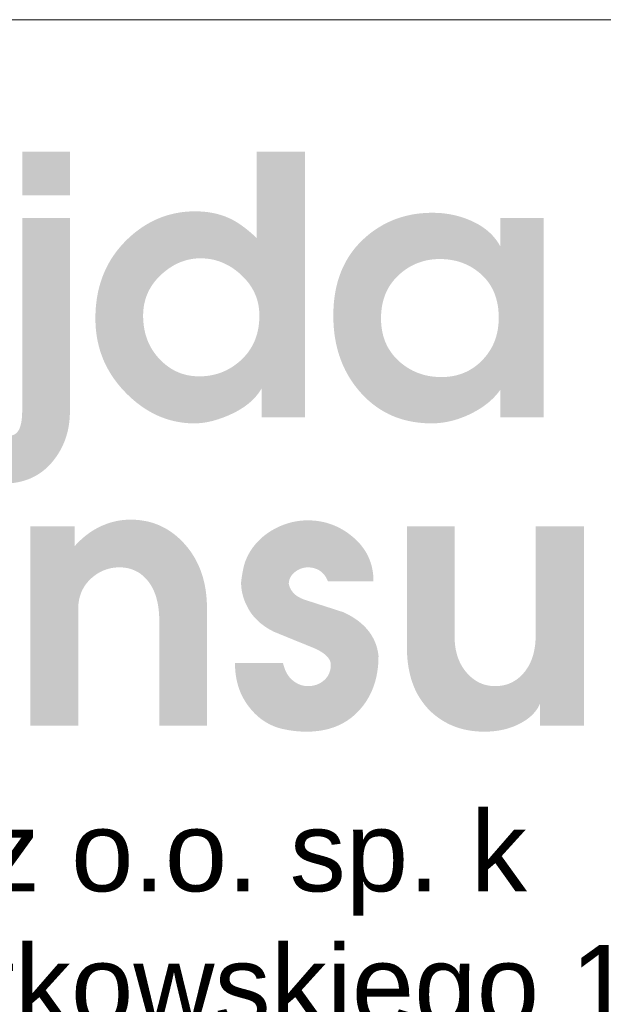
# Model space of a CAD drawing. Header units: millimetres. Extents: x 8949 to 18258, y -1077 to 30686.
# Tile 78 of 89: x 17817 to 17933, y 25248 to 25444. Entities that reach past the tile are written whole.
import ezdxf

# ---------------------------------------------------------------- set-up
doc = ezdxf.new("R2010")
doc.units = ezdxf.units.MM
doc.layers.add('0A_OCIEPLENIE', color=30, linetype='Continuous', lineweight=9)
doc.layers.add('0A_TABELKA', color=7, linetype='Continuous', lineweight=0)
doc.styles.add('Arial', font='arial.ttf')

# ---------------------------------------------------------------- blocks, each defined once
blk = doc.blocks.new('G$C46E6ED60')
at = {"true_color": 0x142354}
h = blk.add_hatch(color=179, dxfattribs=at)
h.paths.add_polyline_path([(600.55, 202.51), (618.17, 202.51), (618.17, 186.49), (600.55, 186.49)])
h.paths.add_polyline_path([(618.17, 178.01), (618.17, 106.71), (618.16, 105.86), (618.13, 105.01), (618.08, 104.17), (618.01, 103.35), (617.92, 102.53), (617.81, 101.72), (617.68, 100.92), (617.52, 100.14), (617.35, 99.36), (617.16, 98.59), (616.95, 97.83), (616.71, 97.08), (616.46, 96.34), (616.19, 95.61), (615.89, 94.89), (615.58, 94.18), (615.25, 93.48), (614.89, 92.79), (614.52, 92.11), (614.12, 91.44), (613.71, 90.77), (613.27, 90.12), (612.82, 89.48), (612.34, 88.85), (611.77, 88.12), (611.18, 87.43), (610.57, 86.77), (609.94, 86.14), (609.29, 85.54), (608.63, 84.97), (607.94, 84.43), (607.24, 83.92), (606.51, 83.44), (605.77, 83), (605.01, 82.58), (604.23, 82.2), (603.43, 81.84), (602.61, 81.52), (601.78, 81.23), (600.92, 80.96), (600.05, 80.73), (599.16, 80.53), (598.24, 80.36), (597.31, 80.23), (596.36, 80.12), (595.4, 80.04), (594.41, 79.99), (593.4, 79.98), (593.4, 97.05), (593.73, 97.1), (594.04, 97.14), (594.35, 97.19), (594.65, 97.24), (594.94, 97.3), (595.21, 97.35), (595.48, 97.41), (595.74, 97.47), (595.99, 97.54), (596.23, 97.6), (596.46, 97.67), (596.68, 97.74), (596.89, 97.82), (597.09, 97.89), (597.28, 97.97), (597.46, 98.05), (597.64, 98.13), (597.8, 98.22), (597.95, 98.3), (598.09, 98.39), (598.23, 98.48), (598.35, 98.58), (598.47, 98.67), (598.57, 98.77), (598.73, 98.95), (598.89, 99.15), (599.03, 99.36), (599.17, 99.59), (599.31, 99.82), (599.44, 100.08), (599.56, 100.34), (599.67, 100.62), (599.78, 100.92), (599.88, 101.22), (599.97, 101.54), (600.05, 101.88), (600.13, 102.23), (600.21, 102.59), (600.27, 102.97), (600.33, 103.36), (600.38, 103.76), (600.43, 104.18), (600.46, 104.61), (600.5, 105.05), (600.52, 105.51), (600.54, 105.99), (600.55, 106.47), (600.55, 106.97), (600.55, 178.01)])
h = blk.add_hatch(color=179, dxfattribs=at)
h.paths.add_polyline_path([(645.2, 142.04), (645.21, 141.22), (645.24, 140.41), (645.3, 139.62), (645.38, 138.84), (645.48, 138.06), (645.6, 137.31), (645.74, 136.56), (645.91, 135.82), (646.09, 135.1), (646.3, 134.39), (646.53, 133.69), (646.79, 133), (647.06, 132.32), (647.36, 131.66), (647.68, 131), (648.02, 130.36), (648.39, 129.73), (648.77, 129.12), (649.18, 128.51), (649.61, 127.92), (650.06, 127.34), (650.54, 126.77), (651.04, 126.21), (651.55, 125.67), (652.06, 125.17), (652.56, 124.7), (653.08, 124.24), (653.61, 123.81), (654.14, 123.4), (654.68, 123.01), (655.23, 122.64), (655.79, 122.29), (656.36, 121.97), (656.94, 121.66), (657.52, 121.38), (658.11, 121.11), (658.71, 120.87), (659.32, 120.65), (659.94, 120.45), (660.56, 120.27), (661.2, 120.11), (661.84, 119.97), (662.49, 119.86), (663.14, 119.76), (663.81, 119.69), (664.49, 119.64), (665.17, 119.6), (665.86, 119.59), (666.57, 119.6), (667.28, 119.63), (667.98, 119.68), (668.67, 119.75), (669.35, 119.83), (670.03, 119.94), (670.69, 120.07), (671.35, 120.21), (672, 120.37), (672.65, 120.56), (673.28, 120.76), (673.91, 120.98), (674.53, 121.22), (675.14, 121.48), (675.74, 121.76), (676.34, 122.06), (676.93, 122.38), (677.51, 122.71), (678.08, 123.07), (678.65, 123.44), (679.2, 123.84), (679.75, 124.25), (680.29, 124.68), (680.83, 125.14), (681.42, 125.67), (681.99, 126.22), (682.54, 126.79), (683.05, 127.37), (683.55, 127.96), (684.02, 128.57), (684.46, 129.2), (684.88, 129.83), (685.27, 130.49), (685.64, 131.15), (685.98, 131.84), (686.29, 132.53), (686.58, 133.25), (686.85, 133.97), (687.09, 134.71), (687.31, 135.47), (687.49, 136.24), (687.66, 137.02), (687.8, 137.82), (687.91, 138.64), (688, 139.47), (688.06, 140.31), (688.1, 141.17), (688.11, 142.04), (688.1, 142.76), (688.07, 143.48), (688.01, 144.18), (687.93, 144.88), (687.83, 145.56), (687.7, 146.24), (687.55, 146.91), (687.38, 147.57), (687.18, 148.23), (686.96, 148.87), (686.72, 149.5), (686.46, 150.13), (686.17, 150.75), (685.86, 151.36), (685.53, 151.96), (685.17, 152.55), (684.79, 153.13), (684.39, 153.7), (683.96, 154.27), (683.51, 154.83), (683.04, 155.37), (682.55, 155.91), (682.03, 156.44), (681.49, 156.96), (680.93, 157.47), (680.37, 157.96), (679.81, 158.42), (679.23, 158.86), (678.65, 159.28), (678.06, 159.68), (677.47, 160.06), (676.87, 160.41), (676.26, 160.75), (675.65, 161.06), (675.03, 161.35), (674.41, 161.62), (673.77, 161.87), (673.13, 162.1), (672.49, 162.3), (671.84, 162.49), (671.18, 162.65), (670.52, 162.79), (669.84, 162.91), (669.17, 163.01), (668.48, 163.08), (667.79, 163.14), (667.09, 163.17), (666.39, 163.18), (665.72, 163.17), (665.05, 163.14), (664.39, 163.08), (663.74, 163.01), (663.09, 162.91), (662.44, 162.79), (661.8, 162.66), (661.17, 162.5), (660.54, 162.31), (659.92, 162.11), (659.3, 161.89), (658.69, 161.64), (658.08, 161.37), (657.48, 161.09), (656.88, 160.78), (656.29, 160.45), (655.71, 160.09), (655.12, 159.72), (654.55, 159.33), (653.98, 158.91), (653.41, 158.47), (652.85, 158.02), (652.3, 157.54), (651.75, 157.03), (651.21, 156.52), (650.7, 155.99), (650.21, 155.46), (649.75, 154.91), (649.3, 154.36), (648.88, 153.79), (648.49, 153.22), (648.11, 152.64), (647.76, 152.05), (647.43, 151.45), (647.12, 150.84), (646.84, 150.21), (646.58, 149.59), (646.34, 148.95), (646.12, 148.3), (645.93, 147.64), (645.76, 146.97), (645.61, 146.3), (645.49, 145.61), (645.38, 144.92), (645.3, 144.21), (645.25, 143.5), (645.21, 142.77)], is_closed=False)
h.paths.add_polyline_path([(687.06, 170.73), (687.06, 202.51), (704.94, 202.51), (704.94, 104.49), (688.91, 104.49), (688.91, 115.09), (688.6, 114.58), (688.28, 114.08), (687.94, 113.59), (687.58, 113.1), (687.21, 112.63), (686.82, 112.16), (686.41, 111.71), (685.98, 111.26), (685.54, 110.82), (685.08, 110.39), (684.6, 109.96), (684.11, 109.55), (683.6, 109.14), (683.07, 108.75), (682.53, 108.36), (681.96, 107.98), (681.39, 107.61), (680.79, 107.25), (680.18, 106.89), (679.55, 106.55), (678.9, 106.21), (678.24, 105.88), (677.55, 105.57), (676.86, 105.25), (676.28, 105.01), (675.72, 104.77), (675.15, 104.55), (674.59, 104.33), (674.03, 104.13), (673.48, 103.94), (672.93, 103.75), (672.38, 103.58), (671.84, 103.42), (671.3, 103.26), (670.76, 103.12), (670.23, 102.99), (669.7, 102.87), (669.18, 102.76), (668.66, 102.66), (668.14, 102.57), (667.63, 102.49), (667.12, 102.42), (666.61, 102.37), (666.11, 102.32), (665.61, 102.28), (665.12, 102.26), (664.63, 102.24), (664.14, 102.23), (662.95, 102.25), (661.78, 102.31), (660.61, 102.41), (659.46, 102.55), (658.32, 102.73), (657.18, 102.95), (656.06, 103.2), (654.96, 103.5), (653.86, 103.83), (652.77, 104.21), (651.69, 104.63), (650.63, 105.08), (649.57, 105.57), (648.53, 106.11), (647.5, 106.68), (646.48, 107.29), (645.47, 107.94), (644.47, 108.63), (643.48, 109.36), (642.5, 110.13), (641.54, 110.94), (640.58, 111.79), (639.64, 112.68), (638.71, 113.61), (637.8, 114.56), (636.93, 115.53), (636.1, 116.52), (635.31, 117.53), (634.55, 118.55), (633.84, 119.58), (633.16, 120.64), (632.53, 121.7), (631.93, 122.79), (631.37, 123.89), (630.84, 125.01), (630.36, 126.14), (629.92, 127.29), (629.51, 128.45), (629.14, 129.63), (628.82, 130.83), (628.53, 132.04), (628.28, 133.27), (628.06, 134.52), (627.89, 135.78), (627.75, 137.06), (627.66, 138.35), (627.6, 139.66), (627.58, 140.98), (627.6, 142.46), (627.66, 143.91), (627.76, 145.34), (627.91, 146.75), (628.09, 148.14), (628.32, 149.5), (628.58, 150.85), (628.89, 152.16), (629.24, 153.46), (629.63, 154.73), (630.06, 155.99), (630.53, 157.22), (631.04, 158.42), (631.59, 159.61), (632.18, 160.77), (632.82, 161.91), (633.49, 163.02), (634.21, 164.12), (634.97, 165.19), (635.77, 166.24), (636.61, 167.27), (637.49, 168.27), (638.41, 169.25), (639.37, 170.21), (640.27, 171.05), (641.18, 171.86), (642.11, 172.63), (643.05, 173.37), (643.99, 174.06), (644.96, 174.73), (645.93, 175.35), (646.92, 175.94), (647.92, 176.5), (648.93, 177.02), (649.96, 177.5), (650.99, 177.95), (652.04, 178.36), (653.1, 178.74), (654.18, 179.08), (655.26, 179.38), (656.36, 179.65), (657.47, 179.88), (658.6, 180.08), (659.73, 180.24), (660.88, 180.37), (662.04, 180.46), (663.22, 180.51), (664.4, 180.53), (665.04, 180.52), (665.67, 180.51), (666.3, 180.48), (666.92, 180.44), (667.53, 180.4), (668.14, 180.34), (668.74, 180.27), (669.33, 180.19), (669.92, 180.1), (670.51, 180), (671.08, 179.89), (671.66, 179.77), (672.22, 179.63), (672.78, 179.49), (673.33, 179.34), (673.88, 179.17), (674.42, 179), (674.96, 178.81), (675.49, 178.62), (676.01, 178.41), (676.53, 178.2), (677.04, 177.97), (677.55, 177.73), (678.05, 177.48), (678.39, 177.3), (678.74, 177.11), (679.09, 176.91), (679.44, 176.71), (679.79, 176.49), (680.15, 176.27), (680.51, 176.03), (680.87, 175.79), (681.24, 175.54), (681.61, 175.28), (681.98, 175.01), (682.35, 174.73), (682.73, 174.45), (683.11, 174.15), (683.49, 173.85), (683.88, 173.54), (684.26, 173.22), (684.65, 172.89), (685.05, 172.55), (685.44, 172.2), (685.84, 171.85), (686.25, 171.48), (686.65, 171.11)], is_closed=False)
h = blk.add_hatch(color=179, dxfattribs=at)
h.paths.add_polyline_path([(755.27, 119.33), (756.03, 119.34), (756.77, 119.38), (757.51, 119.43), (758.23, 119.51), (758.95, 119.6), (759.65, 119.72), (760.34, 119.86), (761.02, 120.03), (761.69, 120.21), (762.35, 120.42), (763, 120.65), (763.64, 120.9), (764.26, 121.17), (764.88, 121.46), (765.48, 121.78), (766.08, 122.12), (766.66, 122.47), (767.23, 122.86), (767.8, 123.26), (768.35, 123.68), (768.89, 124.13), (769.42, 124.6), (769.93, 125.09), (770.44, 125.6), (770.93, 126.13), (771.4, 126.66), (771.86, 127.21), (772.28, 127.77), (772.69, 128.35), (773.08, 128.93), (773.45, 129.52), (773.79, 130.12), (774.12, 130.74), (774.42, 131.36), (774.7, 132), (774.97, 132.65), (775.21, 133.31), (775.43, 133.97), (775.62, 134.65), (775.8, 135.34), (775.96, 136.04), (776.1, 136.76), (776.21, 137.48), (776.3, 138.21), (776.38, 138.96), (776.43, 139.71), (776.46, 140.48), (776.47, 141.26), (776.46, 142.08), (776.43, 142.9), (776.37, 143.7), (776.3, 144.48), (776.2, 145.25), (776.08, 146.01), (775.94, 146.75), (775.77, 147.47), (775.59, 148.18), (775.38, 148.88), (775.15, 149.56), (774.9, 150.23), (774.62, 150.88), (774.33, 151.52), (774.01, 152.14), (773.67, 152.75), (773.31, 153.35), (772.93, 153.93), (772.53, 154.49), (772.1, 155.04), (771.65, 155.58), (771.18, 156.1), (770.69, 156.6), (770.18, 157.1), (769.65, 157.57), (769.11, 158.02), (768.56, 158.46), (768, 158.87), (767.43, 159.27), (766.85, 159.64), (766.27, 159.99), (765.67, 160.32), (765.06, 160.64), (764.44, 160.93), (763.81, 161.2), (763.17, 161.45), (762.53, 161.69), (761.87, 161.9), (761.2, 162.09), (760.52, 162.26), (759.83, 162.41), (759.14, 162.54), (758.43, 162.66), (757.71, 162.75), (756.98, 162.82), (756.25, 162.87), (755.5, 162.9), (754.74, 162.91), (754.01, 162.9), (753.28, 162.87), (752.56, 162.81), (751.85, 162.74), (751.15, 162.65), (750.46, 162.53), (749.78, 162.4), (749.1, 162.24), (748.43, 162.06), (747.77, 161.86), (747.12, 161.64), (746.48, 161.4), (745.85, 161.14), (745.23, 160.86), (744.61, 160.56), (744, 160.24), (743.4, 159.89), (742.81, 159.53), (742.23, 159.14), (741.66, 158.74), (741.09, 158.31), (740.54, 157.86), (739.99, 157.39), (739.45, 156.9), (738.92, 156.4), (738.42, 155.87), (737.94, 155.34), (737.48, 154.79), (737.05, 154.23), (736.63, 153.65), (736.24, 153.06), (735.87, 152.46), (735.53, 151.84), (735.2, 151.22), (734.9, 150.57), (734.62, 149.92), (734.37, 149.25), (734.13, 148.56), (733.92, 147.87), (733.73, 147.16), (733.56, 146.43), (733.42, 145.69), (733.3, 144.94), (733.2, 144.18), (733.12, 143.4), (733.06, 142.61), (733.03, 141.8), (733.02, 140.98), (733.03, 140.14), (733.07, 139.32), (733.13, 138.51), (733.22, 137.71), (733.33, 136.92), (733.46, 136.16), (733.63, 135.4), (733.81, 134.66), (734.02, 133.93), (734.26, 133.22), (734.52, 132.52), (734.81, 131.84), (735.12, 131.17), (735.45, 130.51), (735.81, 129.87), (736.2, 129.25), (736.61, 128.63), (737.04, 128.04), (737.5, 127.45), (737.99, 126.88), (738.5, 126.33), (739.03, 125.78), (739.59, 125.26), (740.17, 124.74), (740.71, 124.3), (741.25, 123.88), (741.8, 123.47), (742.36, 123.09), (742.93, 122.72), (743.5, 122.37), (744.09, 122.04), (744.68, 121.73), (745.28, 121.44), (745.89, 121.17), (746.5, 120.92), (747.13, 120.68), (747.76, 120.47), (748.4, 120.27), (749.05, 120.09), (749.71, 119.93), (750.38, 119.79), (751.05, 119.67), (751.73, 119.57), (752.42, 119.48), (753.12, 119.42), (753.83, 119.37), (754.55, 119.34)], is_closed=False)
h.paths.add_polyline_path([(715.41, 142.04), (715.43, 143.56), (715.49, 145.05), (715.59, 146.51), (715.73, 147.95), (715.92, 149.36), (716.14, 150.74), (716.41, 152.09), (716.71, 153.41), (717.06, 154.71), (717.45, 155.98), (717.88, 157.23), (718.35, 158.44), (718.86, 159.63), (719.42, 160.79), (720.01, 161.92), (720.64, 163.03), (721.32, 164.1), (722.04, 165.15), (722.79, 166.17), (723.59, 167.17), (724.43, 168.13), (725.31, 169.07), (726.23, 169.98), (727.2, 170.87), (728.06, 171.61), (728.95, 172.33), (729.84, 173.01), (730.75, 173.66), (731.68, 174.27), (732.62, 174.86), (733.57, 175.42), (734.54, 175.94), (735.52, 176.43), (736.52, 176.89), (737.53, 177.32), (738.55, 177.71), (739.59, 178.08), (740.65, 178.41), (741.71, 178.71), (742.8, 178.98), (743.89, 179.22), (745, 179.43), (746.13, 179.6), (747.27, 179.74), (748.42, 179.85), (749.59, 179.93), (750.77, 179.98), (751.97, 180), (752.64, 179.99), (753.3, 179.97), (753.97, 179.95), (754.62, 179.91), (755.28, 179.86), (755.93, 179.79), (756.58, 179.72), (757.22, 179.64), (757.86, 179.54), (758.49, 179.43), (759.12, 179.31), (759.75, 179.18), (760.37, 179.04), (760.99, 178.89), (761.6, 178.73), (762.21, 178.55), (762.81, 178.37), (763.41, 178.17), (764.01, 177.96), (764.6, 177.74), (765.19, 177.51), (765.78, 177.27), (766.36, 177.01), (766.93, 176.75), (767.5, 176.48), (768.05, 176.19), (768.6, 175.9), (769.13, 175.6), (769.64, 175.29), (770.14, 174.97), (770.64, 174.64), (771.11, 174.3), (771.58, 173.95), (772.03, 173.6), (772.47, 173.23), (772.89, 172.86), (773.31, 172.48), (773.71, 172.09), (774.1, 171.69), (774.47, 171.28), (774.83, 170.86), (775.18, 170.43), (775.52, 170), (775.84, 169.55), (776.15, 169.1), (776.45, 168.64), (776.73, 168.16), (777, 167.68), (777, 178.01), (793.03, 178.01), (793.03, 104.49), (777, 104.49), (777, 114.56), (776.68, 114.11), (776.34, 113.67), (775.99, 113.24), (775.63, 112.82), (775.26, 112.4), (774.87, 111.99), (774.48, 111.58), (774.07, 111.19), (773.65, 110.79), (773.22, 110.41), (772.78, 110.03), (772.33, 109.66), (771.87, 109.29), (771.39, 108.94), (770.9, 108.58), (770.41, 108.24), (769.9, 107.9), (769.38, 107.57), (768.84, 107.24), (768.3, 106.93), (767.74, 106.61), (767.18, 106.31), (766.6, 106.01), (766.01, 105.72), (765.41, 105.43), (764.81, 105.16), (764.22, 104.9), (763.62, 104.65), (763.02, 104.42), (762.43, 104.19), (761.83, 103.98), (761.24, 103.78), (760.64, 103.59), (760.04, 103.42), (759.45, 103.26), (758.85, 103.1), (758.26, 102.97), (757.66, 102.84), (757.06, 102.72), (756.47, 102.62), (755.87, 102.53), (755.28, 102.45), (754.68, 102.39), (754.09, 102.33), (753.49, 102.29), (752.89, 102.26), (752.3, 102.24), (751.7, 102.23), (750.38, 102.25), (749.07, 102.31), (747.79, 102.41), (746.52, 102.55), (745.28, 102.73), (744.05, 102.94), (742.85, 103.2), (741.67, 103.49), (740.51, 103.82), (739.37, 104.2), (738.24, 104.61), (737.14, 105.06), (736.06, 105.55), (735.01, 106.08), (733.97, 106.65), (732.95, 107.26), (731.95, 107.91), (730.97, 108.6), (730.02, 109.32), (729.08, 110.09), (728.16, 110.89), (727.27, 111.74), (726.39, 112.62), (725.54, 113.54), (724.71, 114.5), (723.92, 115.47), (723.16, 116.46), (722.44, 117.48), (721.76, 118.51), (721.1, 119.57), (720.49, 120.64), (719.91, 121.74), (719.36, 122.85), (718.85, 123.99), (718.38, 125.15), (717.94, 126.32), (717.53, 127.52), (717.16, 128.74), (716.83, 129.98), (716.53, 131.24), (716.27, 132.51), (716.04, 133.81), (715.84, 135.13), (715.69, 136.47), (715.56, 137.84), (715.48, 139.22), (715.42, 140.62)], is_closed=False)
blk.add_hatch(color=179, dxfattribs=at).paths.add_polyline_path([(603.61, 64.16), (619.9, 64.16), (619.9, 56.88), (620.27, 57.28), (620.63, 57.68), (621.01, 58.06), (621.38, 58.44), (621.76, 58.81), (622.14, 59.17), (622.53, 59.53), (622.92, 59.87), (623.31, 60.21), (623.7, 60.53), (624.1, 60.85), (624.5, 61.16), (624.91, 61.47), (625.31, 61.76), (625.73, 62.04), (626.14, 62.32), (626.56, 62.59), (626.98, 62.85), (627.4, 63.1), (627.83, 63.34), (628.26, 63.58), (628.69, 63.8), (629.13, 64.02), (629.57, 64.23), (630.01, 64.43), (630.45, 64.62), (630.9, 64.8), (631.34, 64.98), (631.79, 65.14), (632.24, 65.3), (632.69, 65.45), (633.14, 65.59), (633.59, 65.72), (634.05, 65.85), (634.5, 65.96), (634.96, 66.07), (635.42, 66.17), (635.88, 66.25), (636.34, 66.33), (636.81, 66.41), (637.27, 66.47), (637.73, 66.53), (638.2, 66.57), (638.67, 66.61), (639.14, 66.64), (639.61, 66.66), (640.08, 66.67), (640.56, 66.68), (641.52, 66.66), (642.48, 66.62), (643.42, 66.54), (644.34, 66.44), (645.26, 66.3), (646.16, 66.14), (647.05, 65.95), (647.92, 65.72), (648.78, 65.47), (649.63, 65.18), (650.47, 64.87), (651.29, 64.52), (652.1, 64.15), (652.9, 63.75), (653.69, 63.31), (654.46, 62.85), (655.22, 62.36), (655.96, 61.83), (656.7, 61.28), (657.42, 60.7), (658.12, 60.08), (658.82, 59.44), (659.5, 58.77), (660.17, 58.06), (660.87, 57.28), (661.54, 56.48), (662.18, 55.66), (662.8, 54.82), (663.38, 53.95), (663.93, 53.07), (664.46, 52.17), (664.95, 51.25), (665.41, 50.31), (665.84, 49.35), (666.25, 48.37), (666.62, 47.37), (666.97, 46.35), (667.28, 45.31), (667.56, 44.25), (667.82, 43.17), (668.04, 42.07), (668.24, 40.95), (668.4, 39.82), (668.53, 38.66), (668.64, 37.48), (668.71, 36.28), (668.76, 35.06), (668.77, 33.83), (668.77, -9.36), (651.16, -9.36), (651.16, 29.19), (651.15, 30.01), (651.13, 30.82), (651.09, 31.6), (651.04, 32.38), (650.97, 33.13), (650.88, 33.87), (650.78, 34.59), (650.66, 35.3), (650.53, 35.99), (650.38, 36.67), (650.22, 37.32), (650.04, 37.97), (649.84, 38.59), (649.63, 39.2), (649.4, 39.8), (649.16, 40.38), (648.9, 40.94), (648.63, 41.48), (648.34, 42.01), (648.03, 42.53), (647.71, 43.03), (647.38, 43.51), (647.03, 43.97), (646.66, 44.42), (646.32, 44.8), (645.98, 45.16), (645.63, 45.51), (645.27, 45.84), (644.9, 46.15), (644.53, 46.45), (644.15, 46.73), (643.76, 47), (643.36, 47.25), (642.95, 47.48), (642.54, 47.7), (642.12, 47.9), (641.69, 48.08), (641.25, 48.25), (640.81, 48.41), (640.35, 48.54), (639.89, 48.66), (639.43, 48.77), (638.95, 48.86), (638.47, 48.93), (637.98, 48.99), (637.48, 49.03), (636.97, 49.05), (636.46, 49.06), (635.95, 49.05), (635.45, 49.03), (634.95, 48.99), (634.47, 48.94), (633.98, 48.87), (633.5, 48.79), (633.03, 48.69), (632.56, 48.58), (632.1, 48.45), (631.64, 48.31), (631.19, 48.15), (630.74, 47.98), (630.3, 47.8), (629.86, 47.59), (629.43, 47.38), (629.01, 47.15), (628.59, 46.9), (628.17, 46.64), (627.76, 46.36), (627.36, 46.07), (626.96, 45.76), (626.56, 45.44), (626.17, 45.11), (625.79, 44.75), (625.42, 44.39), (625.06, 44.02), (624.72, 43.64), (624.39, 43.25), (624.09, 42.85), (623.79, 42.44), (623.52, 42.02), (623.25, 41.6), (623.01, 41.16), (622.78, 40.72), (622.56, 40.27), (622.37, 39.8), (622.18, 39.33), (622.02, 38.85), (621.87, 38.37), (621.73, 37.87), (621.61, 37.36), (621.51, 36.85), (621.42, 36.32), (621.35, 35.79), (621.3, 35.25), (621.26, 34.7), (621.23, 34.14), (621.23, 33.57), (621.23, -9.36), (603.61, -9.36)])
for points in [[(682.69, 50.61), (682.91, 51.24), (683.16, 51.85), (683.42, 52.45), (683.69, 53.04), (683.98, 53.63), (684.29, 54.2), (684.61, 54.76), (684.95, 55.3), (685.3, 55.84), (685.67, 56.37), (686.06, 56.88), (686.46, 57.38), (686.88, 57.88), (687.31, 58.36), (687.76, 58.83), (688.22, 59.29), (688.7, 59.74), (689.19, 60.18), (689.7, 60.6), (690.23, 61.02), (690.77, 61.42), (691.33, 61.81), (691.9, 62.2), (692.49, 62.57), (693.02, 62.88), (693.55, 63.18), (694.09, 63.47), (694.63, 63.74), (695.17, 64), (695.72, 64.25), (696.26, 64.49), (696.82, 64.71), (697.37, 64.91), (697.92, 65.11), (698.48, 65.29), (699.05, 65.45), (699.61, 65.61), (700.18, 65.75), (700.75, 65.88), (701.32, 65.99), (701.89, 66.09), (702.47, 66.18), (703.05, 66.25), (703.64, 66.31), (704.22, 66.36), (704.81, 66.39), (705.4, 66.41), (706, 66.42), (706.79, 66.41), (707.57, 66.37), (708.35, 66.32), (709.12, 66.24), (709.88, 66.14), (710.63, 66.02), (711.38, 65.88), (712.12, 65.71), (712.85, 65.52), (713.57, 65.31), (714.28, 65.08), (714.99, 64.83), (715.69, 64.55), (716.38, 64.25), (717.07, 63.93), (717.75, 63.59), (718.42, 63.22), (719.08, 62.84), (719.73, 62.43), (720.38, 62), (721.02, 61.55), (721.65, 61.07), (722.28, 60.57), (722.89, 60.05), (723.49, 59.52), (724.07, 58.97), (724.62, 58.41), (725.14, 57.84), (725.64, 57.25), (726.11, 56.66), (726.55, 56.05), (726.97, 55.43), (727.37, 54.8), (727.74, 54.16), (728.08, 53.5), (728.4, 52.83), (728.7, 52.16), (728.97, 51.46), (729.21, 50.76), (729.42, 50.05), (729.62, 49.32), (729.78, 48.58), (729.92, 47.83), (730.04, 47.07), (730.13, 46.29), (730.19, 45.51), (730.23, 44.71), (730.24, 43.9), (713.42, 43.9), (713.33, 44.12), (713.23, 44.33), (713.14, 44.54), (713.04, 44.74), (712.94, 44.94), (712.83, 45.14), (712.72, 45.32), (712.61, 45.51), (712.5, 45.69), (712.38, 45.86), (712.26, 46.03), (712.14, 46.2), (712.01, 46.36), (711.89, 46.51), (711.75, 46.66), (711.62, 46.81), (711.48, 46.95), (711.34, 47.09), (711.2, 47.22), (711.05, 47.34), (710.9, 47.46), (710.75, 47.58), (710.6, 47.69), (710.44, 47.8), (710.28, 47.9), (710.11, 48), (709.95, 48.09), (709.78, 48.18), (709.61, 48.27), (709.44, 48.35), (709.27, 48.43), (709.09, 48.5), (708.91, 48.57), (708.73, 48.63), (708.55, 48.69), (708.37, 48.74), (708.18, 48.79), (707.99, 48.84), (707.8, 48.88), (707.61, 48.92), (707.41, 48.95), (707.22, 48.98), (707.02, 49), (706.82, 49.02), (706.62, 49.04), (706.41, 49.05), (706.21, 49.06), (706, 49.06), (705.78, 49.05), (705.56, 49.05), (705.34, 49.03), (705.13, 49.01), (704.91, 48.98), (704.7, 48.95), (704.49, 48.91), (704.28, 48.86), (704.08, 48.81), (703.87, 48.75), (703.67, 48.68), (703.46, 48.61), (703.26, 48.53), (703.06, 48.45), (702.87, 48.36), (702.67, 48.26), (702.48, 48.16), (702.28, 48.05), (702.09, 47.94), (701.9, 47.82), (701.72, 47.69), (701.53, 47.55), (701.34, 47.41), (701.16, 47.27), (700.98, 47.12), (700.81, 46.96), (700.65, 46.81), (700.49, 46.65), (700.35, 46.49), (700.21, 46.33), (700.07, 46.16), (699.95, 45.99), (699.83, 45.82), (699.72, 45.65), (699.62, 45.47), (699.52, 45.3), (699.44, 45.12), (699.36, 44.93), (699.29, 44.75), (699.22, 44.56), (699.16, 44.37), (699.12, 44.17), (699.07, 43.98), (699.04, 43.78), (699.01, 43.58), (698.99, 43.37), (698.98, 43.17), (698.98, 42.96), (699, 42.82), (699.03, 42.69), (699.06, 42.56), (699.09, 42.43), (699.13, 42.29), (699.17, 42.16), (699.22, 42.03), (699.27, 41.9), (699.32, 41.77), (699.37, 41.64), (699.43, 41.51), (699.49, 41.38), (699.56, 41.25), (699.62, 41.12), (699.7, 40.99), (699.77, 40.86), (699.85, 40.73), (699.93, 40.6), (700.02, 40.47), (700.11, 40.34), (700.2, 40.22), (700.3, 40.09), (700.4, 39.96), (700.5, 39.83), (700.61, 39.71), (700.72, 39.58), (700.84, 39.46), (700.96, 39.34), (701.09, 39.22), (701.22, 39.1), (701.35, 38.98), (701.49, 38.87), (701.64, 38.75), (701.79, 38.64), (701.95, 38.53), (702.11, 38.42), (702.27, 38.32), (702.44, 38.21), (702.62, 38.11), (702.8, 38.01), (702.98, 37.91), (703.17, 37.81), (703.36, 37.71), (703.56, 37.62), (703.77, 37.52), (703.98, 37.43), (704.19, 37.34), (704.41, 37.25), (705.03, 37.05), (705.65, 36.85), (706.26, 36.65), (706.88, 36.45), (707.5, 36.25), (708.12, 36.05), (708.74, 35.85), (709.35, 35.65), (709.97, 35.45), (710.59, 35.25), (711.21, 35.05), (711.83, 34.85), (712.44, 34.66), (713.06, 34.46), (713.68, 34.26), (714.3, 34.06), (714.92, 33.86), (715.54, 33.66), (716.15, 33.46), (716.77, 33.26), (717.39, 33.06), (718.01, 32.86), (718.63, 32.66), (719.25, 32.47), (720.2, 32), (721.11, 31.52), (722, 31.02), (722.84, 30.51), (723.65, 29.97), (724.42, 29.42), (725.15, 28.85), (725.85, 28.26), (726.51, 27.66), (727.14, 27.03), (727.73, 26.39), (728.28, 25.73), (728.8, 25.05), (729.28, 24.36), (729.73, 23.64), (730.13, 22.91), (730.51, 22.16), (730.84, 21.39), (731.14, 20.61), (731.4, 19.8), (731.63, 18.98), (731.82, 18.14), (731.97, 17.28), (732.09, 16.41), (732.08, 15.44), (732.05, 14.49), (731.99, 13.55), (731.92, 12.63), (731.82, 11.72), (731.69, 10.82), (731.55, 9.94), (731.39, 9.07), (731.2, 8.22), (730.99, 7.38), (730.76, 6.56), (730.5, 5.75), (730.23, 4.96), (729.93, 4.17), (729.61, 3.41), (729.27, 2.66), (728.9, 1.92), (728.52, 1.2), (728.11, 0.49), (727.68, -0.21), (727.23, -0.89), (726.75, -1.56), (726.26, -2.21), (725.74, -2.85), (725.12, -3.56), (724.48, -4.25), (723.83, -4.9), (723.15, -5.52), (722.45, -6.12), (721.74, -6.68), (721, -7.21), (720.25, -7.72), (719.47, -8.19), (718.68, -8.63), (717.86, -9.04), (717.03, -9.42), (716.17, -9.77), (715.3, -10.09), (714.4, -10.38), (713.49, -10.64), (712.56, -10.86), (711.6, -11.06), (710.63, -11.23), (709.64, -11.36), (708.63, -11.47), (707.6, -11.55), (706.54, -11.59), (705.47, -11.61), (705.15, -11.61), (704.83, -11.6), (704.51, -11.6), (704.19, -11.59), (703.86, -11.57), (703.54, -11.56), (703.22, -11.54), (702.89, -11.52), (702.57, -11.5), (702.24, -11.47), (701.92, -11.44), (701.59, -11.41), (701.27, -11.38), (700.94, -11.34), (700.61, -11.3), (700.29, -11.26), (699.96, -11.21), (699.63, -11.16), (699.3, -11.11), (698.97, -11.06), (698.64, -11), (698.31, -10.94), (697.98, -10.88), (697.65, -10.81), (697.01, -10.68), (696.37, -10.53), (695.74, -10.37), (695.12, -10.19), (694.51, -9.99), (693.91, -9.77), (693.32, -9.54), (692.74, -9.29), (692.16, -9.02), (691.6, -8.74), (691.05, -8.43), (690.5, -8.12), (689.96, -7.78), (689.44, -7.43), (688.92, -7.06), (688.41, -6.67), (687.91, -6.26), (687.42, -5.84), (686.94, -5.4), (686.47, -4.95), (686.01, -4.47), (685.55, -3.98), (685.11, -3.47), (684.68, -2.95), (684.22, -2.38), (683.79, -1.8), (683.37, -1.21), (682.98, -0.6), (682.6, 0.01), (682.24, 0.63), (681.9, 1.27), (681.58, 1.91), (681.28, 2.57), (681, 3.24), (680.74, 3.91), (680.5, 4.6), (680.28, 5.3), (680.08, 6.01), (679.89, 6.73), (679.73, 7.46), (679.58, 8.2), (679.46, 8.96), (679.35, 9.72), (679.26, 10.49), (679.19, 11.28), (679.15, 12.07), (679.12, 12.88), (679.11, 13.69), (696.86, 13.69), (696.94, 13.35), (697.03, 13.01), (697.12, 12.68), (697.21, 12.36), (697.32, 12.04), (697.43, 11.73), (697.54, 11.43), (697.66, 11.14), (697.79, 10.85), (697.92, 10.57), (698.06, 10.29), (698.2, 10.03), (698.35, 9.77), (698.5, 9.51), (698.67, 9.27), (698.83, 9.03), (699, 8.8), (699.18, 8.57), (699.36, 8.35), (699.55, 8.14), (699.75, 7.94), (699.95, 7.74), (700.16, 7.55), (700.37, 7.37), (700.58, 7.19), (700.8, 7.02), (701.02, 6.86), (701.24, 6.71), (701.47, 6.56), (701.69, 6.43), (701.92, 6.29), (702.14, 6.17), (702.37, 6.05), (702.6, 5.95), (702.83, 5.85), (703.07, 5.75), (703.3, 5.67), (703.54, 5.59), (703.78, 5.52), (704.02, 5.45), (704.26, 5.39), (704.5, 5.35), (704.75, 5.3), (704.99, 5.27), (705.24, 5.24), (705.49, 5.23), (705.74, 5.21), (706, 5.21), (706.29, 5.21), (706.58, 5.23), (706.87, 5.24), (707.16, 5.27), (707.44, 5.31), (707.71, 5.35), (707.99, 5.4), (708.26, 5.45), (708.52, 5.52), (708.78, 5.59), (709.04, 5.67), (709.29, 5.76), (709.54, 5.85), (709.79, 5.96), (710.03, 6.07), (710.27, 6.19), (710.5, 6.31), (710.73, 6.44), (710.96, 6.58), (711.18, 6.73), (711.4, 6.89), (711.61, 7.05), (711.82, 7.22), (712.03, 7.4), (712.23, 7.59), (712.42, 7.78), (712.6, 7.97), (712.78, 8.17), (712.94, 8.37), (713.1, 8.58), (713.25, 8.79), (713.39, 9), (713.52, 9.22), (713.64, 9.45), (713.76, 9.68), (713.87, 9.91), (713.96, 10.15), (714.05, 10.39), (714.13, 10.64), (714.21, 10.89), (714.27, 11.14), (714.33, 11.4), (714.37, 11.66), (714.41, 11.93), (714.44, 12.2), (714.46, 12.48), (714.48, 12.76), (714.48, 13.05), (714.47, 13.36), (714.43, 13.66), (714.37, 13.96), (714.28, 14.26), (714.17, 14.56), (714.04, 14.85), (713.88, 15.14), (713.69, 15.43), (713.48, 15.71), (713.25, 16), (712.99, 16.27), (712.71, 16.55), (712.4, 16.82), (712.07, 17.09), (711.71, 17.36), (711.33, 17.62), (710.92, 17.88), (710.49, 18.14), (710.04, 18.39), (709.56, 18.64), (709.05, 18.89), (708.52, 19.14), (707.97, 19.38), (707.39, 19.62), (706.8, 19.86), (706.21, 20.09), (705.63, 20.33), (705.04, 20.57), (704.45, 20.81), (703.87, 21.04), (703.29, 21.28), (702.7, 21.52), (702.12, 21.75), (701.54, 21.99), (700.96, 22.22), (700.39, 22.46), (699.81, 22.69), (699.24, 22.93), (698.66, 23.16), (698.09, 23.4), (697.52, 23.63), (696.95, 23.86), (696.38, 24.1), (695.81, 24.33), (695.25, 24.56), (694.68, 24.79), (694.12, 25.03), (693.55, 25.26), (693.04, 25.52), (692.54, 25.78), (692.04, 26.05), (691.56, 26.33), (691.1, 26.61), (690.64, 26.9), (690.19, 27.2), (689.76, 27.51), (689.33, 27.82), (688.92, 28.14), (688.52, 28.46), (688.13, 28.79), (687.75, 29.13), (687.39, 29.47), (687.03, 29.83), (686.69, 30.18), (686.35, 30.55), (686.03, 30.92), (685.72, 31.3), (685.42, 31.68), (685.13, 32.07), (684.86, 32.47), (684.59, 32.88), (684.34, 33.29), (684.09, 33.7), (683.86, 34.12), (683.64, 34.54), (683.43, 34.96), (683.23, 35.38), (683.03, 35.8), (682.85, 36.22), (682.68, 36.65), (682.52, 37.07), (682.37, 37.5), (682.23, 37.93), (682.1, 38.35), (681.99, 38.78), (681.88, 39.21), (681.78, 39.65), (681.69, 40.08), (681.61, 40.51), (681.55, 40.95), (681.49, 41.39), (681.44, 41.82), (681.41, 42.26), (681.38, 42.7), (681.36, 43.14), (681.36, 43.59), (681.38, 43.76), (681.4, 43.93), (681.42, 44.1), (681.45, 44.27), (681.47, 44.44), (681.49, 44.6), (681.51, 44.76), (681.53, 44.92), (681.56, 45.08), (681.58, 45.24), (681.6, 45.39), (681.62, 45.54), (681.64, 45.69), (681.67, 45.83), (681.69, 45.97), (681.71, 46.12), (681.73, 46.25), (681.76, 46.39), (681.78, 46.53), (681.8, 46.66), (681.82, 46.79), (681.85, 46.91), (681.87, 47.04), (681.89, 47.16), (681.91, 47.29), (681.94, 47.41), (681.96, 47.54), (681.99, 47.67), (682.01, 47.8), (682.04, 47.93), (682.07, 48.06), (682.1, 48.2), (682.13, 48.33), (682.16, 48.47), (682.19, 48.61), (682.22, 48.76), (682.25, 48.9), (682.29, 49.05), (682.32, 49.19), (682.36, 49.34), (682.4, 49.5), (682.44, 49.65), (682.47, 49.81), (682.51, 49.96), (682.56, 50.12), (682.6, 50.28), (682.64, 50.45)], [(742.57, 19.73), (742.57, 64.16), (760.18, 64.16), (760.18, 23.58), (760.19, 22.88), (760.21, 22.2), (760.25, 21.52), (760.31, 20.85), (760.38, 20.2), (760.47, 19.56), (760.57, 18.93), (760.69, 18.31), (760.83, 17.7), (760.98, 17.11), (761.15, 16.52), (761.34, 15.95), (761.54, 15.39), (761.75, 14.84), (761.99, 14.3), (762.24, 13.77), (762.5, 13.26), (762.78, 12.76), (763.08, 12.26), (763.4, 11.78), (763.73, 11.31), (764.07, 10.86), (764.43, 10.41), (764.81, 9.98), (765.17, 9.59), (765.53, 9.21), (765.9, 8.86), (766.28, 8.52), (766.66, 8.2), (767.05, 7.89), (767.44, 7.6), (767.85, 7.33), (768.25, 7.07), (768.67, 6.83), (769.09, 6.61), (769.52, 6.4), (769.95, 6.21), (770.39, 6.04), (770.84, 5.88), (771.29, 5.74), (771.75, 5.62), (772.22, 5.51), (772.69, 5.42), (773.17, 5.34), (773.65, 5.28), (774.14, 5.24), (774.64, 5.22), (775.15, 5.21), (775.66, 5.22), (776.17, 5.24), (776.67, 5.28), (777.16, 5.34), (777.65, 5.41), (778.13, 5.5), (778.6, 5.6), (779.06, 5.72), (779.52, 5.86), (779.97, 6.01), (780.41, 6.18), (780.85, 6.37), (781.27, 6.57), (781.69, 6.79), (782.1, 7.02), (782.51, 7.27), (782.91, 7.53), (783.3, 7.81), (783.68, 8.11), (784.05, 8.42), (784.42, 8.75), (784.78, 9.1), (785.13, 9.46), (785.48, 9.84), (785.86, 10.27), (786.22, 10.72), (786.56, 11.19), (786.89, 11.66), (787.21, 12.16), (787.51, 12.66), (787.79, 13.18), (788.05, 13.71), (788.3, 14.26), (788.54, 14.82), (788.75, 15.4), (788.95, 15.98), (789.14, 16.59), (789.31, 17.2), (789.46, 17.83), (789.6, 18.47), (789.72, 19.13), (789.82, 19.8), (789.91, 20.48), (789.98, 21.18), (790.04, 21.9), (790.08, 22.62), (790.1, 23.36), (790.11, 24.11), (790.11, 64.16), (808, 64.16), (808, -9.36), (791.71, -9.36), (791.71, -1.27), (791.54, -1.65), (791.35, -2.03), (791.16, -2.39), (790.95, -2.75), (790.72, -3.11), (790.49, -3.46), (790.24, -3.8), (789.98, -4.14), (789.71, -4.47), (789.42, -4.8), (789.12, -5.12), (788.81, -5.43), (788.49, -5.74), (788.15, -6.04), (787.8, -6.33), (787.44, -6.62), (787.07, -6.91), (786.68, -7.19), (786.28, -7.46), (785.87, -7.72), (785.44, -7.98), (785, -8.24), (784.55, -8.49), (784.09, -8.73), (783.62, -8.96), (783.14, -9.19), (782.66, -9.4), (782.17, -9.61), (781.67, -9.8), (781.17, -9.99), (780.67, -10.16), (780.15, -10.33), (779.63, -10.48), (779.11, -10.63), (778.58, -10.76), (778.05, -10.89), (777.5, -11), (776.96, -11.11), (776.4, -11.2), (775.85, -11.29), (775.28, -11.36), (774.71, -11.43), (774.14, -11.48), (773.56, -11.53), (772.97, -11.56), (772.38, -11.59), (771.78, -11.6), (771.17, -11.61), (770.21, -11.6), (769.26, -11.56), (768.32, -11.5), (767.39, -11.41), (766.48, -11.3), (765.58, -11.16), (764.7, -11), (763.83, -10.81), (762.97, -10.6), (762.13, -10.37), (761.29, -10.11), (760.48, -9.82), (759.67, -9.51), (758.88, -9.18), (758.1, -8.82), (757.34, -8.43), (756.59, -8.02), (755.85, -7.59), (755.13, -7.13), (754.41, -6.65), (753.72, -6.14), (753.03, -5.61), (752.36, -5.05), (751.7, -4.47), (750.96, -3.75), (750.24, -3.01), (749.56, -2.24), (748.91, -1.44), (748.29, -0.62), (747.7, 0.22), (747.15, 1.09), (746.62, 1.98), (746.13, 2.9), (745.67, 3.85), (745.24, 4.82), (744.85, 5.82), (744.48, 6.84), (744.15, 7.88), (743.85, 8.95), (743.58, 10.05), (743.34, 11.17), (743.14, 12.32), (742.96, 13.49), (742.82, 14.69), (742.71, 15.91), (742.63, 17.16), (742.58, 18.43)]]:
    blk.add_hatch(color=179, dxfattribs=at).paths.add_polyline_path(points, is_closed=False)

msp = doc.modelspace()

# ---------------------------------------------------------------- linework, layer by layer
at = {"layer": '0A_TABELKA'}
msp.add_line((17447.82, 25444.33), (18091.32, 25444.33), dxfattribs=at)
msp.add_line((17447.82, 25444.33), (18091.32, 25444.33), dxfattribs=at)
msp.add_line((17447.82, 25444.33), (18091.32, 25444.33), dxfattribs=at)
msp.add_lwpolyline([(17447.82, 25444.33), (18091.32, 25444.33), (18091.32, 25197), (17447.82, 25197)], close=True, dxfattribs=at)

# ---------------------------------------------------------------- block references
at = {"layer": '0A_OCIEPLENIE', "xscale": 0.5389999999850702, "yscale": 0.5389999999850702, "zscale": 0.5389999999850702}
msp.add_blockref('G$C46E6ED60', (17493.63, 25308.88), dxfattribs=at)

# ---------------------------------------------------------------- texts
at = {"layer": '0A_TABELKA', "insert": (17467.18, 25286.85), "char_height": 16, "width": 580.6161, "attachment_point": 1, "style": 'Arial'}
msp.add_mtext('\\pxqc;Najda Consulting sp. z o.o. sp. k\\PCukrowa Office, ul. E. Kwiatkowskiego 1/23,  \\P71-004 Szczecin', dxfattribs=at)

doc.saveas('drawing.dxf')
